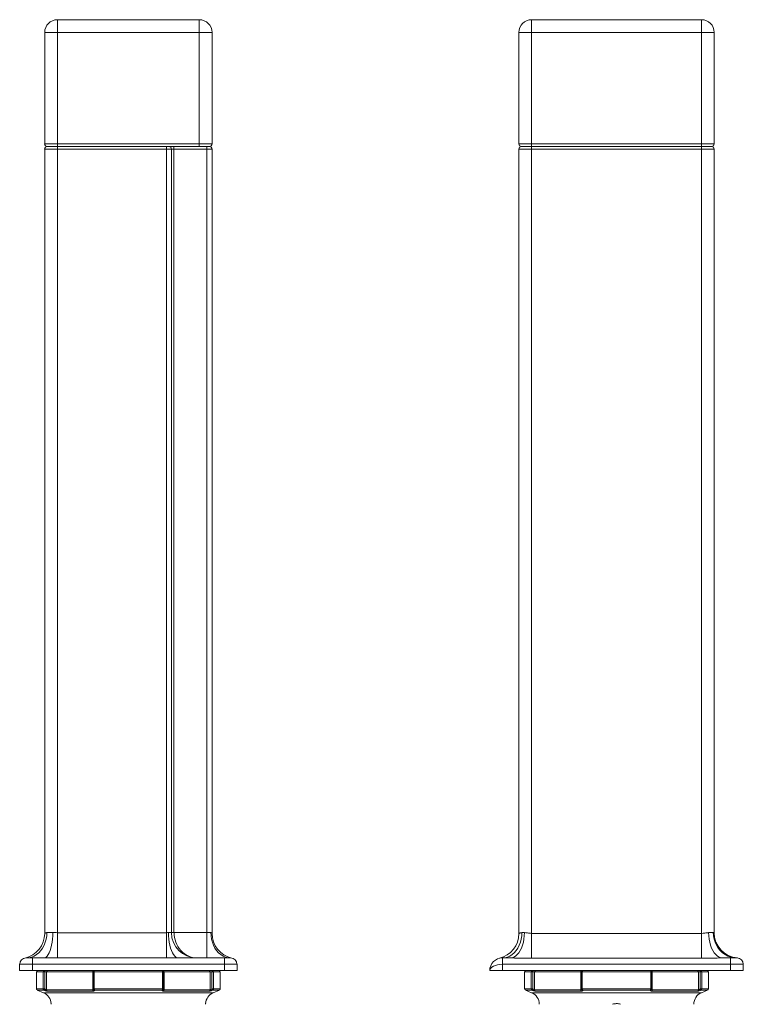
# Model space of a CAD drawing. Header units: millimetres. Extents: x 62 to 157, y 59 to 256.
# Tile 2 of 2: x 62 to 157, y 127 to 256. Entities that reach past the tile are written whole.
import ezdxf

# ---------------------------------------------------------------- set-up
doc = ezdxf.new("R2010")
doc.units = ezdxf.units.MM

msp = doc.modelspace()

# ---------------------------------------------------------------- linework, layer by layer
at = {"color": 7, "linetype": 'Continuous', "lineweight": 15}
for p, q in [((66.63, 254.57), (66.63, 256.24)), ((66.63, 256.24), (85.29, 256.24)), ((85.29, 256.24), (85.29, 254.57)), ((128.97, 254.57), (128.97, 256.24)), ((128.97, 256.24), (151.31, 256.24)), ((151.31, 254.57), (151.31, 256.24)), ((64.96, 254.57), (66.63, 254.57)), ((64.96, 239.9), (64.96, 254.57)), ((66.63, 254.57), (66.63, 239.9)), ((85.29, 254.57), (66.63, 254.57)), ((85.29, 254.57), (86.96, 254.57)), ((85.29, 239.9), (85.29, 254.57)), ((86.96, 254.57), (86.96, 239.9)), ((127.31, 254.57), (128.97, 254.57)), ((127.31, 239.9), (127.31, 254.57)), ((128.97, 254.57), (128.97, 239.9)), ((151.31, 254.57), (128.97, 254.57)), ((151.31, 239.9), (151.31, 254.57)), ((151.31, 254.57), (152.97, 254.57)), ((152.97, 254.57), (152.97, 239.9)), ((64.96, 239.9), (66.63, 239.9)), ((66.63, 239.57), (65.29, 239.57)), ((66.63, 239.57), (66.63, 239.9)), ((66.63, 239.9), (85.29, 239.9)), ((85.29, 239.57), (66.63, 239.57)), ((66.63, 239.24), (66.63, 239.57)), ((66.63, 239.57), (80.96, 239.57)), ((80.96, 239.24), (80.96, 239.57)), ((81.96, 239.57), (81.96, 239.24)), ((85.29, 239.9), (86.96, 239.9)), ((85.29, 239.57), (85.29, 239.9)), ((86.63, 239.57), (85.29, 239.57)), ((86.29, 239.57), (86.29, 239.24)), ((127.31, 239.9), (128.97, 239.9)), ((128.97, 239.57), (127.64, 239.57)), ((128.97, 239.9), (151.31, 239.9)), ((128.97, 239.9), (128.97, 239.57)), ((151.31, 239.57), (128.97, 239.57)), ((128.97, 239.24), (128.97, 239.57)), ((151.31, 239.9), (151.31, 239.57)), ((151.31, 239.9), (152.97, 239.9)), ((152.64, 239.57), (151.31, 239.57)), ((151.31, 239.24), (151.31, 239.57)), ((66.63, 239.24), (64.96, 239.24)), ((64.96, 239.24), (64.96, 136.14)), ((66.63, 239.24), (66.63, 136.22)), ((80.96, 239.24), (66.63, 239.24)), ((80.96, 136.22), (80.96, 239.24)), ((81.63, 239.24), (80.96, 239.24)), ((81.63, 239.24), (81.63, 136.24)), ((81.96, 239.24), (81.63, 239.24)), ((81.96, 239.24), (81.96, 136.24)), ((86.29, 239.24), (81.96, 239.24)), ((86.29, 136.24), (86.29, 239.24)), ((86.96, 239.24), (86.29, 239.24)), ((86.96, 239.24), (86.96, 136.14)), ((128.97, 239.24), (127.31, 239.24)), ((127.31, 239.24), (127.31, 136.1)), ((128.97, 239.24), (128.97, 136.14)), ((151.31, 239.24), (128.97, 239.24)), ((151.31, 239.24), (151.31, 136.14)), ((152.97, 239.24), (151.31, 239.24)), ((152.97, 239.24), (152.97, 136.22)), ((65.25, 136.24), (66.03, 136.24)), ((66.63, 132.9), (66.63, 136.22)), ((66.63, 136.22), (80.96, 136.22)), ((80.96, 132.9), (80.96, 136.22)), ((81.23, 136.24), (81.63, 136.24)), ((81.63, 136.24), (81.96, 136.24)), ((81.96, 136.24), (86.29, 136.24)), ((86.29, 132.9), (86.29, 136.24)), ((86.29, 136.24), (86.81, 136.24)), ((127.7, 136.24), (128.03, 136.24)), ((128.97, 136.14), (128.97, 132.89)), ((128.97, 136.14), (151.31, 136.14)), ((151.31, 136.14), (151.31, 132.89)), ((152.25, 136.24), (152.86, 136.24)), ((61.67, 131.24), (61.67, 132.07)), ((61.67, 132.07), (63.34, 132.07)), ((63.34, 132.9), (62.51, 132.9)), ((63.34, 132.9), (63.34, 132.07)), ((63.34, 132.9), (64.83, 132.9)), ((63.34, 132.07), (63.34, 131.24)), ((88.58, 132.07), (63.34, 132.07)), ((66.63, 132.9), (64.83, 132.9)), ((80.96, 132.9), (66.63, 132.9)), ((82.56, 132.9), (88.58, 132.9)), ((88.58, 132.9), (88.58, 132.07)), ((89.41, 132.9), (88.58, 132.9)), ((88.58, 132.07), (90.25, 132.07)), ((88.58, 131.24), (88.58, 132.07)), ((90.25, 132.07), (90.25, 131.24)), ((125.14, 132.07), (125.14, 132.9)), ((125.14, 132.9), (126.14, 132.9)), ((125.14, 132.07), (125.14, 131.24)), ((155.14, 132.07), (125.14, 132.07)), ((151.31, 132.89), (128.97, 132.89)), ((154.14, 132.9), (155.14, 132.9)), ((155.14, 132.9), (155.14, 132.07)), ((155.97, 132.9), (155.14, 132.9)), ((155.14, 131.24), (155.14, 132.07)), ((155.14, 132.07), (156.81, 132.07)), ((156.81, 132.07), (156.81, 131.24)), ((63.34, 131.24), (61.67, 131.24)), ((88.58, 131.24), (63.34, 131.24)), ((63.88, 131.07), (63.88, 128.85)), ((64.75, 128.85), (64.75, 131.07)), ((64.97, 131.07), (64.75, 131.07)), ((64.97, 131.07), (64.97, 128.85)), ((64.97, 131.07), (65.18, 131.07)), ((71.27, 131.07), (65.18, 131.07)), ((65.18, 131.07), (65.18, 128.7)), ((71.27, 128.7), (71.27, 131.07)), ((71.35, 131.07), (71.35, 128.85)), ((71.45, 131.07), (71.45, 128.85)), ((80.47, 131.07), (71.45, 131.07)), ((80.47, 128.85), (80.47, 131.07)), ((80.57, 128.85), (80.57, 131.07)), ((80.65, 131.07), (80.65, 128.7)), ((86.73, 131.07), (80.65, 131.07)), ((86.73, 128.7), (86.73, 131.07)), ((86.95, 131.07), (86.73, 131.07)), ((86.95, 131.07), (86.95, 128.85)), ((87.17, 131.07), (86.95, 131.07)), ((87.17, 131.07), (87.17, 128.85)), ((88.04, 128.85), (88.04, 131.07)), ((90.25, 131.24), (88.58, 131.24)), ((125.14, 131.24), (123.47, 131.24)), ((155.14, 131.24), (125.14, 131.24)), ((128.06, 131.07), (128.06, 128.85)), ((128.93, 128.85), (128.93, 131.07)), ((129.15, 131.07), (128.93, 131.07)), ((129.15, 131.07), (129.15, 128.85)), ((129.15, 131.07), (129.37, 131.07)), ((135.45, 131.07), (129.37, 131.07)), ((129.37, 131.07), (129.37, 128.7)), ((135.45, 128.7), (135.45, 131.07)), ((135.53, 131.07), (135.53, 128.85)), ((135.63, 131.07), (135.63, 128.85)), ((144.65, 131.07), (135.63, 131.07)), ((144.65, 128.85), (144.65, 131.07)), ((144.75, 128.85), (144.75, 131.07)), ((144.83, 131.07), (144.83, 128.7)), ((150.92, 131.07), (144.83, 131.07)), ((150.92, 128.7), (150.92, 131.07)), ((151.13, 131.07), (150.92, 131.07)), ((151.13, 131.07), (151.13, 128.85)), ((151.35, 131.07), (151.13, 131.07)), ((151.35, 131.07), (151.35, 128.85)), ((152.22, 128.85), (152.22, 131.07)), ((156.81, 131.24), (155.14, 131.24)), ((63.98, 128.69), (64.79, 128.34)), ((64.75, 128.85), (64.97, 128.85)), ((65.18, 128.7), (71.27, 128.7)), ((71.31, 128.55), (65.28, 128.55)), ((80.47, 128.85), (71.45, 128.85)), ((80.43, 128.69), (71.49, 128.69)), ((86.64, 128.55), (80.61, 128.55)), ((80.65, 128.7), (86.73, 128.7)), ((86.95, 128.85), (87.17, 128.85)), ((87.13, 128.34), (87.94, 128.69)), ((128.16, 128.69), (128.97, 128.34)), ((128.93, 128.85), (129.15, 128.85)), ((129.37, 128.7), (135.45, 128.7)), ((135.49, 128.55), (129.46, 128.55)), ((144.65, 128.85), (135.63, 128.85)), ((144.61, 128.69), (135.67, 128.69)), ((150.82, 128.55), (144.79, 128.55)), ((144.83, 128.7), (150.92, 128.7)), ((151.13, 128.85), (151.35, 128.85)), ((151.31, 128.34), (152.12, 128.69))]:
    msp.add_line(p, q, dxfattribs=at)
at = {"color": 8, "linetype": 'Continuous', "lineweight": 15}
for p, q in [((64.75, 131.07), (63.88, 131.07)), ((71.35, 131.07), (71.27, 131.07)), ((71.45, 131.07), (71.35, 131.07)), ((80.57, 131.07), (80.47, 131.07)), ((80.57, 131.07), (80.65, 131.07)), ((88.04, 131.07), (87.17, 131.07)), ((128.93, 131.07), (128.06, 131.07)), ((135.53, 131.07), (135.45, 131.07)), ((135.63, 131.07), (135.53, 131.07)), ((144.75, 131.07), (144.65, 131.07)), ((144.75, 131.07), (144.83, 131.07)), ((152.22, 131.07), (151.35, 131.07)), ((64.75, 128.85), (63.88, 128.85)), ((64.84, 128.69), (63.98, 128.69)), ((87.13, 128.34), (64.79, 128.34)), ((71.35, 128.85), (71.45, 128.85)), ((80.47, 128.85), (80.57, 128.85)), ((87.94, 128.69), (87.08, 128.69)), ((88.04, 128.85), (87.17, 128.85)), ((128.93, 128.85), (128.06, 128.85)), ((129.02, 128.69), (128.16, 128.69)), ((151.31, 128.34), (128.97, 128.34)), ((135.53, 128.85), (135.63, 128.85)), ((144.65, 128.85), (144.75, 128.85)), ((152.12, 128.69), (151.26, 128.69)), ((152.22, 128.85), (151.35, 128.85))]:
    msp.add_line(p, q, dxfattribs=at)
at = {"color": 7, "linetype": 'Continuous', "lineweight": 15, "flags": 128}
for points in [[(65.25, 136.24), (65.23, 135.8), (65.16, 135.38), (65.04, 134.96), (64.89, 134.57), (64.69, 134.21), (64.45, 133.88), (64.18, 133.59), (63.88, 133.35), (63.56, 133.16), (63.22, 133.02), (62.87, 132.93), (62.51, 132.9)], [(66.03, 136.24), (66.02, 135.8), (65.99, 135.38), (65.94, 134.96), (65.87, 134.57), (65.78, 134.21), (65.68, 133.88), (65.56, 133.59), (65.43, 133.35), (65.29, 133.16), (65.14, 133.02), (64.99, 132.93), (64.83, 132.9)], [(82.56, 132.9), (82.38, 132.93), (82.21, 133.02), (82.05, 133.16), (81.89, 133.35), (81.75, 133.59), (81.62, 133.88), (81.5, 134.21), (81.4, 134.57), (81.33, 134.96), (81.27, 135.38), (81.24, 135.8), (81.23, 136.24)], [(89.41, 132.9), (89.07, 132.93), (88.74, 133.02), (88.42, 133.16), (88.11, 133.35), (87.83, 133.59), (87.57, 133.88), (87.35, 134.21), (87.16, 134.57), (87.01, 134.96), (86.9, 135.38), (86.83, 135.8), (86.81, 136.24)], [(127.7, 136.24), (127.67, 135.8), (127.61, 135.38), (127.5, 134.96), (127.35, 134.57), (127.17, 134.21), (126.95, 133.88), (126.7, 133.59), (126.42, 133.35), (126.12, 133.16), (125.8, 133.02), (125.47, 132.93), (125.14, 132.9)], [(128.03, 136.24), (128.01, 135.8), (127.97, 135.38), (127.89, 134.96), (127.78, 134.57), (127.64, 134.21), (127.48, 133.88), (127.29, 133.59), (127.08, 133.35), (126.86, 133.16), (126.63, 133.02), (126.39, 132.93), (126.14, 132.9)], [(152.25, 136.24), (152.27, 135.8), (152.32, 135.38), (152.4, 134.96), (152.51, 134.57), (152.64, 134.21), (152.81, 133.88), (152.99, 133.59), (153.2, 133.35), (153.42, 133.16), (153.65, 133.02), (153.9, 132.93), (154.14, 132.9)], [(152.86, 136.24), (152.89, 135.8), (152.97, 135.38), (153.1, 134.96), (153.28, 134.57), (153.51, 134.21), (153.77, 133.88), (154.08, 133.59), (154.42, 133.35), (154.78, 133.16), (155.17, 133.02), (155.57, 132.93), (155.97, 132.9)], [(64.9, 131.24), (64.92, 131.23), (64.93, 131.23), (64.94, 131.21), (64.95, 131.19), (64.96, 131.16), (64.96, 131.13), (64.97, 131.1), (64.97, 131.07)], [(71.34, 131.24), (71.33, 131.23), (71.31, 131.23), (71.3, 131.21), (71.29, 131.19), (71.28, 131.16), (71.28, 131.13), (71.27, 131.1), (71.27, 131.07)], [(71.51, 131.24), (71.5, 131.23), (71.49, 131.23), (71.48, 131.21), (71.47, 131.19), (71.46, 131.16), (71.46, 131.13), (71.45, 131.1), (71.45, 131.07)], [(80.41, 131.24), (80.42, 131.23), (80.43, 131.23), (80.44, 131.21), (80.45, 131.19), (80.46, 131.16), (80.46, 131.13), (80.47, 131.1), (80.47, 131.07)], [(80.58, 131.24), (80.59, 131.23), (80.61, 131.23), (80.62, 131.21), (80.63, 131.19), (80.64, 131.16), (80.64, 131.13), (80.65, 131.1), (80.65, 131.07)], [(87.02, 131.24), (87, 131.23), (86.99, 131.23), (86.98, 131.21), (86.97, 131.19), (86.96, 131.16), (86.96, 131.13), (86.95, 131.1), (86.95, 131.07)], [(129.08, 131.24), (129.1, 131.23), (129.11, 131.23), (129.12, 131.21), (129.13, 131.19), (129.14, 131.16), (129.14, 131.13), (129.15, 131.1), (129.15, 131.07)], [(135.52, 131.24), (135.51, 131.23), (135.49, 131.23), (135.48, 131.21), (135.47, 131.19), (135.46, 131.16), (135.46, 131.13), (135.45, 131.1), (135.45, 131.07)], [(135.69, 131.24), (135.68, 131.23), (135.67, 131.23), (135.66, 131.21), (135.65, 131.19), (135.64, 131.16), (135.64, 131.13), (135.63, 131.1), (135.63, 131.07)], [(144.59, 131.24), (144.6, 131.23), (144.61, 131.23), (144.62, 131.21), (144.63, 131.19), (144.64, 131.16), (144.64, 131.13), (144.65, 131.1), (144.65, 131.07)], [(144.76, 131.24), (144.77, 131.23), (144.79, 131.23), (144.8, 131.21), (144.81, 131.19), (144.82, 131.16), (144.82, 131.13), (144.83, 131.1), (144.83, 131.07)], [(151.2, 131.24), (151.18, 131.23), (151.17, 131.23), (151.16, 131.21), (151.15, 131.19), (151.14, 131.16), (151.14, 131.13), (151.13, 131.1), (151.13, 131.07)]]:
    msp.add_lwpolyline(points, dxfattribs=at)
at = {"color": 7, "linetype": 'Continuous', "lineweight": 15}
for centre, radius, start, end in [((66.63, 254.57), 1.67, 90, 180), ((85.29, 254.57), 1.67, 0, 90), ((128.97, 254.57), 1.67, 90, 180), ((151.31, 254.57), 1.67, 0, 90), ((65.29, 239.9), 0.333, 180, 270), ((65.29, 239.24), 0.333, 90, 180), ((81.29, 239.24), 0.333, 0, 90), ((86.63, 239.9), 0.333, 270, 0), ((86.63, 239.24), 0.333, 0, 90), ((127.64, 239.9), 0.333, 180, 270), ((127.64, 239.24), 0.333, 90, 180), ((152.64, 239.9), 0.333, 270, 0), ((152.64, 239.24), 0.333, 0, 90), ((61.63, 136.14), 3.33, 282.2061, 0), ((84.96, 136.24), 3.33, 180, 270), ((90.29, 136.14), 3.33, 180, 257.7939), ((123.97, 136.1), 3.33, 283.4934, 0), ((156.31, 136.22), 3.33, 180, 265.4114), ((62.51, 132.07), 0.833, 90, 180), ((89.41, 132.07), 0.833, 0, 90), ((125.14, 131.24), 1.67, 90, 180), ((155.97, 132.07), 0.833, 0, 90), ((64.04, 131.07), 0.167, 90, 180), ((64.91, 131.08), 0.161, 92.2257, 182.0649), ((65.34, 131.08), 0.16, 92.587, 182.3721), ((71.51, 131.07), 0.167, 90, 180), ((80.41, 131.07), 0.167, 0, 90), ((86.57, 131.08), 0.16, 357.6279, 87.413), ((87.01, 131.08), 0.161, 357.9351, 87.7743), ((87.88, 131.07), 0.167, 0, 90), ((128.22, 131.07), 0.167, 90, 180), ((129.09, 131.08), 0.161, 92.2257, 182.0649), ((129.53, 131.08), 0.16, 92.587, 182.3721), ((135.69, 131.07), 0.167, 90, 180), ((144.59, 131.07), 0.167, 0, 90), ((150.76, 131.08), 0.16, 357.6279, 87.413), ((151.19, 131.08), 0.161, 357.9351, 87.7743), ((152.06, 131.07), 0.167, 0, 90), ((64.04, 128.85), 0.167, 180, 246.5014), ((64.92, 128.84), 0.167, 179.0235, 243.6008), ((64.13, 126.81), 1.67, 3.038, 66.5014), ((64.74, 128.9), 0.231, 295.1249, 345.8744), ((65.35, 128.7), 0.168, 178.8851, 243.1451), ((71.52, 128.68), 0.247, 175.9961, 213.3184), ((71.51, 128.85), 0.167, 180, 221.6052), ((71.71, 128.83), 0.26, 176.1017, 211.3909), ((80.21, 128.83), 0.26, 328.6091, 3.8983), ((80.41, 128.85), 0.167, 318.3948, 0), ((80.4, 128.68), 0.247, 326.6816, 4.0039), ((87.79, 126.81), 1.67, 113.4986, 176.9534), ((86.57, 128.7), 0.168, 296.8549, 1.1149), ((87.18, 128.9), 0.231, 194.1256, 244.8751), ((87, 128.84), 0.167, 296.3992, 0.9765), ((87.88, 128.85), 0.167, 293.4986, 0), ((128.22, 128.85), 0.167, 180, 246.5014), ((129.1, 128.84), 0.167, 179.0235, 243.6008), ((128.31, 126.81), 1.67, 0, 66.5014), ((128.92, 128.9), 0.231, 295.1249, 345.8744), ((129.53, 128.7), 0.168, 178.8851, 243.1451), ((135.7, 128.68), 0.247, 175.9961, 213.3184), ((135.69, 128.85), 0.167, 180, 221.6052), ((135.89, 128.83), 0.26, 176.1017, 211.3909), ((144.39, 128.83), 0.26, 328.6091, 3.8983), ((144.59, 128.85), 0.167, 318.3948, 0), ((144.58, 128.68), 0.247, 326.6816, 4.0039), ((151.97, 126.81), 1.67, 113.4986, 180), ((150.75, 128.7), 0.168, 296.8549, 1.1149), ((151.36, 128.9), 0.231, 194.1256, 244.8751), ((151.18, 128.84), 0.167, 296.3992, 0.9765), ((152.06, 128.85), 0.167, 293.4986, 0)]:
    msp.add_arc(centre, radius, start, end, dxfattribs=at)
at = {"color": 8, "linetype": 'Continuous', "lineweight": 15}
for centre, start, end in [((71.48, 128.82), 222.5674, 271.6227), ((80.43, 128.82), 268.3773, 317.4326), ((135.67, 128.82), 222.5674, 271.6227), ((144.62, 128.82), 268.3773, 317.4326)]:
    msp.add_arc(centre, 0.131, start, end, dxfattribs=at)
at = {"color": 7, "linetype": 'Continuous', "lineweight": 15}
for centre, major_axis, ratio in [((84.96, 136.24), (0, 3.33), 0.9), ((125.14, 131.24), (1.67, 0), 0.5)]:
    msp.add_ellipse(centre, major_axis=major_axis, ratio=ratio, start_param=1.570796, end_param=3.141593, dxfattribs=at)
for points, knots in [([(64.96, 136.14), (64.97, 136.15), (64.99, 136.16), (65.11, 136.22), (65.2, 136.23), (65.25, 136.24)], [0, 0, 0, 0, 0.442756, 0.717246, 1, 1, 1, 1]), ([(66.03, 136.24), (66.12, 136.24), (66.32, 136.23), (66.52, 136.23), (66.63, 136.22)], [0, 0, 0, 0, 0.491553, 1, 1, 1, 1]), ([(80.96, 136.22), (80.98, 136.22), (81.07, 136.23), (81.15, 136.23), (81.23, 136.24)], [0, 0, 0, 0, 0.180512, 1, 1, 1, 1]), ([(86.81, 136.24), (86.84, 136.23), (86.89, 136.22), (86.93, 136.18), (86.96, 136.15), (86.96, 136.14), (86.96, 136.14)], [0, 0, 0, 0, 0.313598, 0.505621, 0.874238, 1, 1, 1, 1]), ([(127.31, 136.1), (127.31, 136.1), (127.32, 136.11), (127.37, 136.14), (127.44, 136.18), (127.53, 136.22), (127.64, 136.23), (127.7, 136.24)], [0, 0, 0, 0, 0.2259057, 0.4598619, 0.5190415, 0.7556493, 1, 1, 1, 1]), ([(128.03, 136.24), (128.16, 136.23), (128.37, 136.21), (128.69, 136.15), (128.88, 136.15), (128.97, 136.14)], [0, 0, 0, 0, 0.443138, 0.71712, 1, 1, 1, 1]), ([(151.31, 136.14), (151.46, 136.15), (151.7, 136.16), (152.01, 136.22), (152.17, 136.23), (152.25, 136.24)], [0, 0, 0, 0, 0.442756, 0.717246, 1, 1, 1, 1]), ([(152.86, 136.24), (152.89, 136.24), (152.96, 136.23), (152.97, 136.23), (152.97, 136.22)], [0, 0, 0, 0, 0.491553, 1, 1, 1, 1]), ([(82.56, 132.9), (82.12, 132.9), (81.59, 132.9), (81.06, 132.9), (80.96, 132.9)], [0, 0, 0, 0, 0.815122, 1, 1, 1, 1]), ([(89.53, 132.9), (89.53, 132.9), (89.53, 132.9), (89.52, 132.9), (89.51, 132.9)], [0, 0, 0, 0, 0.3725261, 1, 1, 1, 1]), ([(128.97, 132.89), (128.43, 132.89), (127.48, 132.89), (126.54, 132.9), (126.14, 132.9)], [0, 0, 0, 0, 0.579468, 1, 1, 1, 1]), ([(154.14, 132.9), (153.64, 132.9), (152.7, 132.89), (151.75, 132.89), (151.31, 132.89)], [0, 0, 0, 0, 0.534536, 1, 1, 1, 1]), ([(64.84, 128.69), (64.86, 128.69), (64.88, 128.68), (64.92, 128.66), (64.94, 128.65), (64.98, 128.63), (65.01, 128.62), (65.05, 128.61), (65.07, 128.6), (65.13, 128.58), (65.17, 128.57), (65.22, 128.56), (65.23, 128.55), (65.26, 128.55), (65.27, 128.55), (65.28, 128.55)], [0, 0, 0, 0, 0.125, 0.125, 0.25, 0.25, 0.375, 0.375, 0.5, 0.5, 0.75, 0.75, 0.875, 0.875, 1, 1, 1, 1]), ([(65.18, 128.7), (65.18, 128.7), (65.17, 128.7), (65.16, 128.71), (65.15, 128.71), (65.12, 128.73), (65.1, 128.74), (65.06, 128.77), (65.04, 128.78), (65, 128.81), (64.99, 128.83), (64.97, 128.85)], [0, 0, 0, 0, 0.125, 0.125, 0.25, 0.25, 0.5, 0.5, 0.75, 0.75, 1, 1, 1, 1]), ([(71.31, 128.55), (71.33, 128.55), (71.35, 128.55), (71.39, 128.55), (71.41, 128.56), (71.44, 128.57), (71.45, 128.57), (71.47, 128.58), (71.48, 128.59), (71.51, 128.61), (71.51, 128.62), (71.51, 128.66), (71.5, 128.68), (71.49, 128.69)], [0, 0, 0, 0, 0.125, 0.125, 0.25, 0.25, 0.375, 0.375, 0.5, 0.5, 0.75, 0.75, 1, 1, 1, 1]), ([(80.43, 128.69), (80.42, 128.69), (80.42, 128.68), (80.41, 128.66), (80.41, 128.65), (80.4, 128.63), (80.41, 128.62), (80.41, 128.61), (80.42, 128.6), (80.44, 128.58), (80.47, 128.57), (80.51, 128.56), (80.53, 128.55), (80.57, 128.55), (80.59, 128.55), (80.61, 128.55)], [0, 0, 0, 0, 0.125, 0.125, 0.25, 0.25, 0.375, 0.375, 0.5, 0.5, 0.75, 0.75, 0.875, 0.875, 1, 1, 1, 1]), ([(86.64, 128.55), (86.65, 128.55), (86.66, 128.55), (86.69, 128.55), (86.7, 128.56), (86.74, 128.57), (86.75, 128.57), (86.79, 128.58), (86.81, 128.59), (86.87, 128.61), (86.91, 128.62), (87, 128.66), (87.04, 128.68), (87.08, 128.69)], [0, 0, 0, 0, 0.125, 0.125, 0.25, 0.25, 0.375, 0.375, 0.5, 0.5, 0.75, 0.75, 1, 1, 1, 1]), ([(86.95, 128.85), (86.93, 128.83), (86.91, 128.81), (86.88, 128.78), (86.86, 128.77), (86.82, 128.74), (86.8, 128.73), (86.77, 128.71), (86.76, 128.71), (86.75, 128.7), (86.74, 128.7), (86.73, 128.7)], [0, 0, 0, 0, 0.25, 0.25, 0.5, 0.5, 0.75, 0.75, 0.875, 0.875, 1, 1, 1, 1]), ([(129.02, 128.69), (129.04, 128.69), (129.06, 128.68), (129.1, 128.66), (129.12, 128.65), (129.17, 128.63), (129.19, 128.62), (129.23, 128.61), (129.25, 128.6), (129.31, 128.58), (129.35, 128.57), (129.4, 128.56), (129.41, 128.55), (129.44, 128.55), (129.45, 128.55), (129.46, 128.55)], [0, 0, 0, 0, 0.125, 0.125, 0.25, 0.25, 0.375, 0.375, 0.5, 0.5, 0.75, 0.75, 0.875, 0.875, 1, 1, 1, 1]), ([(129.37, 128.7), (129.36, 128.7), (129.35, 128.7), (129.34, 128.71), (129.33, 128.71), (129.31, 128.73), (129.29, 128.74), (129.24, 128.77), (129.22, 128.78), (129.19, 128.81), (129.17, 128.83), (129.15, 128.85)], [0, 0, 0, 0, 0.125, 0.125, 0.25, 0.25, 0.5, 0.5, 0.75, 0.75, 1, 1, 1, 1]), ([(135.49, 128.55), (135.51, 128.55), (135.53, 128.55), (135.57, 128.55), (135.59, 128.56), (135.62, 128.57), (135.63, 128.57), (135.66, 128.58), (135.67, 128.59), (135.69, 128.61), (135.7, 128.62), (135.69, 128.66), (135.69, 128.68), (135.67, 128.69)], [0, 0, 0, 0, 0.125, 0.125, 0.25, 0.25, 0.375, 0.375, 0.5, 0.5, 0.75, 0.75, 1, 1, 1, 1]), ([(144.61, 128.69), (144.6, 128.69), (144.6, 128.68), (144.59, 128.66), (144.59, 128.65), (144.59, 128.63), (144.59, 128.62), (144.59, 128.61), (144.6, 128.6), (144.62, 128.58), (144.65, 128.57), (144.69, 128.56), (144.71, 128.55), (144.75, 128.55), (144.77, 128.55), (144.79, 128.55)], [0, 0, 0, 0, 0.125, 0.125, 0.25, 0.25, 0.375, 0.375, 0.5, 0.5, 0.75, 0.75, 0.875, 0.875, 1, 1, 1, 1]), ([(150.82, 128.55), (150.83, 128.55), (150.84, 128.55), (150.87, 128.55), (150.88, 128.56), (150.92, 128.57), (150.94, 128.57), (150.97, 128.58), (150.99, 128.59), (151.05, 128.61), (151.09, 128.62), (151.18, 128.66), (151.22, 128.68), (151.26, 128.69)], [0, 0, 0, 0, 0.125, 0.125, 0.25, 0.25, 0.375, 0.375, 0.5, 0.5, 0.75, 0.75, 1, 1, 1, 1]), ([(151.13, 128.85), (151.11, 128.83), (151.1, 128.81), (151.06, 128.78), (151.04, 128.77), (151, 128.74), (150.98, 128.73), (150.95, 128.71), (150.94, 128.71), (150.93, 128.7), (150.92, 128.7), (150.92, 128.7)], [0, 0, 0, 0, 0.25, 0.25, 0.5, 0.5, 0.75, 0.75, 0.875, 0.875, 1, 1, 1, 1]), ([(65.79, 126.9), (65.79, 126.89), (65.8, 126.88), (65.8, 126.82), (65.81, 126.81)], [0, 0, 0, 0, 0.886513, 1, 1, 1, 1]), ([(86.11, 126.81), (86.12, 126.87), (86.13, 126.93), (86.13, 126.9), (86.13, 126.9)], [0, 0, 0, 0, 0.9434545, 1, 1, 1, 1]), ([(139.62, 126.81), (139.71, 126.84), (139.79, 126.87), (139.92, 126.89), (139.96, 126.89), (140.05, 126.9), (140.1, 126.9), (140.23, 126.9), (140.32, 126.9), (140.49, 126.87), (140.58, 126.84), (140.66, 126.81)], [0, 0, 0, 0, 0.25, 0.25, 0.375, 0.375, 0.5, 0.5, 0.75, 0.75, 1, 1, 1, 1])]:
    msp.add_open_spline(points, degree=3, knots=knots, dxfattribs=at)
at = {"color": 8, "linetype": 'Continuous', "lineweight": 15}
for points, knots in [([(71.27, 128.7), (71.28, 128.7), (71.29, 128.7), (71.31, 128.71), (71.34, 128.72), (71.36, 128.74), (71.37, 128.76), (71.37, 128.77)], [0, 0, 0, 0, 0.110466, 0.185249, 0.437376, 0.819374, 1, 1, 1, 1]), ([(80.65, 128.7), (80.63, 128.7), (80.62, 128.7), (80.59, 128.71), (80.57, 128.73), (80.55, 128.75), (80.55, 128.77), (80.55, 128.77)], [0, 0, 0, 0, 0.2511643, 0.2898133, 0.5927848, 0.9271141, 1, 1, 1, 1]), ([(135.45, 128.7), (135.46, 128.7), (135.47, 128.7), (135.49, 128.71), (135.52, 128.72), (135.54, 128.74), (135.55, 128.76), (135.55, 128.77)], [0, 0, 0, 0, 0.110466, 0.185249, 0.437376, 0.819374, 1, 1, 1, 1]), ([(144.83, 128.7), (144.81, 128.7), (144.8, 128.7), (144.77, 128.71), (144.75, 128.73), (144.73, 128.75), (144.73, 128.77), (144.73, 128.77)], [0, 0, 0, 0, 0.251164, 0.289813, 0.592785, 0.927114, 1, 1, 1, 1])]:
    msp.add_open_spline(points, degree=3, knots=knots, dxfattribs=at)

doc.saveas('drawing.dxf')
